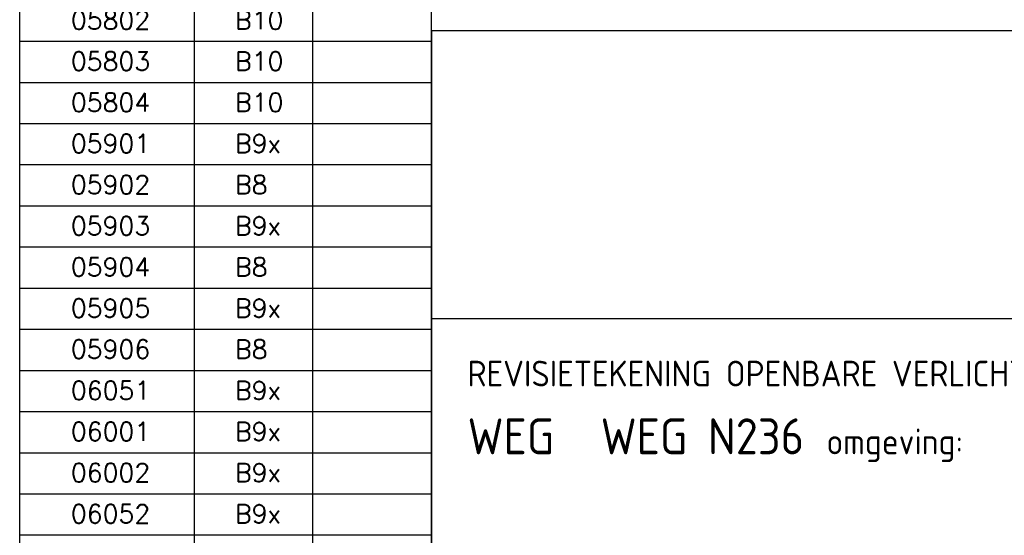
# Model space of a CAD drawing. Extents: x 130725 to 131355, y 479354 to 479502.
# Tile 17 of 19: x 131235 to 131283, y 479379 to 479404. Entities that reach past the tile are written whole.
import ezdxf
from ezdxf.enums import TextEntityAlignment as Align

# ---------------------------------------------------------------- set-up
doc = ezdxf.new("R2010")
doc.units = 0
doc.header["$LTSCALE"] = 5
doc.header["$MEASUREMENT"] = 0
doc.layers.get('0').update_dxf_attribs({"linetype": 'CONTINUOUS'})
for name, color, linetype in [('SIV-KADER', 7, 'CONTINUOUS'), ('SIV-OV-MAATVOERING', 6, 'CONTINUOUS'), ('SIV-TEKST-025', 7, 'CONTINUOUS'), ('SIV-TEKST-035', 2, 'CONTINUOUS'), ('SIV-TEKST-050', 3, 'CONTINUOUS')]:
    doc.layers.add(name, color=color, linetype=linetype)
doc.styles.add('I035-0', font='ISO.shx', dxfattribs={"height": 1.75})
doc.styles.add('ISO', font='ISO.shx')
doc.styles.add('ROMANS', font='romans.shx')
doc.styles.add('SIMPLEX', font='simplex.shx', dxfattribs={"height": 0.002})
doc.styles.add('T35', font='ISO.shx', dxfattribs={"height": 3.5})

# ---------------------------------------------------------------- blocks, each defined once
blk = doc.blocks.new('PNH-ROH')
at = {"color": 3}
for p, q in [((0, 89), (-189, 89)), ((-189, 89), (-189, 0))]:
    blk.add_line(p, q, dxfattribs=at)
at = {"color": 7}
blk.add_line((0, 61), (-189, 61), dxfattribs=at)
at = {"color": 2, "style": 'T35'}
for s, p in [('REVISIETEKENING OPENBARE VERLICHTING', (-185.488, 54.443)), ('omgeving:', (-150.606, 47.838))]:
    blk.add_text(s, height=2.5, dxfattribs=at).set_placement(p)
at = {"color": 3, "style": 'I035-0'}
blk.add_text('WEG', height=3.5, dxfattribs=at).set_placement((-185.488, 47.838))
at = {"layer": 'SIV-TEKST-025', "color": 7, "style": 'ISO'}
for tag, p in [('ONDERHOEK', (-186.351, 84.254)), ('WIJZ.3', (-87.631, 84.472)), ('DAT.3', (-36.631, 84.472)), ('ONDERHOEK', (-186.351, 80.854)), ('ONDERHOEK', (-186.351, 77.454)), ('WIJZ.2', (-87.631, 77.472)), ('DAT.2', (-36.631, 77.472)), ('ONDERHOEK', (-186.351, 74.054)), ('ONDERHOEK', (-186.351, 70.654)), ('WIJZ.1', (-87.631, 70.472)), ('DAT.1', (-36.631, 70.472)), ('ONDERHOEK', (-186.351, 67.254)), ('ONDERHOEK', (-186.351, 63.854))]:
    blk.add_attdef(tag, p, '', height=2, dxfattribs=at)
at = {"layer": 'SIV-TEKST-035', "color": 2, "style": 'ISO'}
for tag, p in [('OMGEVING', (-130.405, 47.838)), ('WEGVAK', (-169.307, 37.219)), ('GEMEENTE', (-164.261, 31.924)), ('INSTALNR', (-34.903, 31.901)), ('ONDERHOEK', (-84.457, 17.391)), ('SCHAAL', (-49.388, 17.391))]:
    blk.add_attdef(tag, p, '', height=2.5, dxfattribs=at)
at = {"layer": 'SIV-TEKST-035', "color": 3, "style": 'ISO'}
for tag, p in [('FORM.', (-56.295, 2.914)), ('TEK.NR.', (-28.99, 2.914))]:
    blk.add_attdef(tag, p, '', height=3.5, dxfattribs=at)
at = {"layer": 'SIV-TEKST-050', "style": 'ISO'}
for tag, p in [('BEST.NR', (-101.704, 77.935)), ('BLAD.NR', (-101.704, 63.935))]:
    blk.add_attdef(tag, text='', height=3.5, dxfattribs=at).set_placement(p, align=Align.RIGHT)
blk.add_attdef('WEG.NR', (-172.551, 47.838), '', height=3.5, dxfattribs=at)
blk = doc.blocks.new('AANV')
at = {"layer": 'SIV-KADER', "color": 1}
for p, q in [((0, 20), (20, 20)), ((0, 0), (0, 20)), ((8.5, 0), (8.5, 20)), ((14.25, 0), (14.25, 20)), ((20, 0), (20, 20)), ((0, 18), (20, 18)), ((0, 16), (20, 16)), ((0, 14), (20, 14)), ((0, 12), (20, 12)), ((0, 10), (20, 10)), ((0, 8), (20, 8)), ((0, 6), (20, 6)), ((0, 4), (20, 4)), ((0, 2), (20, 2)), ((0, 0), (20, 0))]:
    blk.add_line(p, q, dxfattribs=at)
at = {"layer": 'SIV-TEKST-025', "color": 2, "style": 'ROMANS'}
for p in [(2.486, 18.578), (10.461, 18.578), (16.211, 18.578), (2.486, 16.578), (10.461, 16.578), (16.211, 16.578), (2.486, 14.578), (10.461, 14.578), (16.211, 14.578), (2.486, 12.578), (10.461, 12.578), (16.211, 12.578), (2.486, 10.578), (10.461, 10.578), (16.211, 10.578), (2.486, 8.578), (10.461, 8.578), (16.211, 8.578), (2.486, 6.578), (10.461, 6.578), (16.211, 6.578), (2.486, 4.578), (10.461, 4.578), (16.211, 4.578), (2.486, 2.578), (10.461, 2.578), (16.211, 2.578), (2.486, 0.578), (10.461, 0.578), (16.211, 0.578)]:
    blk.add_attdef('ARMATUUR', p, '', height=0.9, dxfattribs=at)
blk = doc.blocks.new('ARMINST')
at = {"layer": 'SIV-KADER', "color": 1}
for p, q in [((0, 0), (0, 26)), ((0, 26), (20, 26)), ((20, 0), (20, 26)), ((0, 24), (20, 24)), ((8.5, 0), (8.5, 24)), ((8.5, 22), (20, 22)), ((14.25, 0), (14.25, 22)), ((0, 20), (20, 20)), ((0, 18), (20, 18)), ((0, 16), (20, 16)), ((0, 14), (20, 14)), ((0, 12), (20, 12)), ((0, 10), (20, 10)), ((0, 8), (20, 8)), ((0, 6), (20, 6)), ((0, 4), (20, 4)), ((0, 2), (20, 2)), ((0, 0), (20, 0))]:
    blk.add_line(p, q, dxfattribs=at)
at = {"layer": 'SIV-TEKST-025', "color": 2, "style": 'SIMPLEX'}
for s, height, p in [('ARMATUURINSTELLING', 1, (1.856, 24.496)), ('UITLEGGER', 1, (10.349, 22.504)), ('MAST', 1, (1.134, 22.288)), ('NUMMER', 1, (1.134, 20.634)), ('b', 0.9, (16.211, 20.578)), ('a', 0.9, (10.461, 20.578))]:
    blk.add_text(s, height=height, dxfattribs=at).set_placement(p)
at = {"layer": 'SIV-TEKST-025', "color": 2, "style": 'ROMANS'}
for p in [(2.486, 18.578), (10.461, 18.578), (16.211, 18.578), (2.486, 16.578), (10.461, 16.578), (16.211, 16.578), (2.486, 14.578), (10.461, 14.578), (16.211, 14.578), (2.486, 12.578), (10.461, 12.578), (16.211, 12.578), (2.486, 10.578), (10.461, 10.578), (16.211, 10.578), (2.486, 8.578), (10.461, 8.578), (16.211, 8.578), (2.486, 6.578), (10.461, 6.578), (16.211, 6.578), (2.486, 4.578), (10.461, 4.578), (16.211, 4.578), (2.486, 2.578), (10.461, 2.578), (16.211, 2.578), (2.486, 0.578), (10.461, 0.578), (16.211, 0.578)]:
    blk.add_attdef('ARMATUUR', p, '', height=0.9, dxfattribs=at)

msp = doc.modelspace()

# ---------------------------------------------------------------- block references
at = {"layer": 'SIV-KADER'}
ref = msp.add_blockref('PNH-ROH', (131349.59881957, 479358.58997538), dxfattribs=dict(at, xscale=0.5, yscale=0.5, zscale=0.5))
ref.add_attrib('WEG.NR', 'WEG N236', (131263.32317653, 479382.50873063), dxfattribs={"layer": 'SIV-TEKST-050', "height": 1.75, "style": 'ISO'})
at = {"layer": 'SIV-OV-MAATVOERING'}
ref = msp.add_blockref('ARMINST', (131235.0988198, 479398.5899754), dxfattribs=at)
ref.add_attrib('ARMATUUR', '05701', (131237.58493416, 479417.16750946), dxfattribs={"layer": 'SIV-TEKST-025', "color": 2, "height": 0.9, "style": 'ROMANS'})
ref.add_attrib('ARMATUUR', 'B5', (131245.55982395, 479417.16750946), dxfattribs={"layer": 'SIV-TEKST-025', "color": 2, "height": 0.9, "style": 'ROMANS'})
ref.add_attrib('ARMATUUR', '05702', (131237.58493416, 479415.16750946), dxfattribs={"layer": 'SIV-TEKST-025', "color": 2, "height": 0.9, "style": 'ROMANS'})
ref.add_attrib('ARMATUUR', 'B5', (131245.55982395, 479415.16750946), dxfattribs={"layer": 'SIV-TEKST-025', "color": 2, "height": 0.9, "style": 'ROMANS'})
ref.add_attrib('ARMATUUR', '05703', (131237.58493416, 479413.16750946), dxfattribs={"layer": 'SIV-TEKST-025', "color": 2, "height": 0.9, "style": 'ROMANS'})
ref.add_attrib('ARMATUUR', 'B10', (131245.55982395, 479413.16750946), dxfattribs={"layer": 'SIV-TEKST-025', "color": 2, "height": 0.9, "style": 'ROMANS'})
ref.add_attrib('ARMATUUR', '05704', (131237.58493416, 479411.16750946), dxfattribs={"layer": 'SIV-TEKST-025', "color": 2, "height": 0.9, "style": 'ROMANS'})
ref.add_attrib('ARMATUUR', 'B10', (131245.55982395, 479411.16750946), dxfattribs={"layer": 'SIV-TEKST-025', "color": 2, "height": 0.9, "style": 'ROMANS'})
ref.add_attrib('ARMATUUR', '05705', (131237.58493416, 479409.16750946), dxfattribs={"layer": 'SIV-TEKST-025', "color": 2, "height": 0.9, "style": 'ROMANS'})
ref.add_attrib('ARMATUUR', 'B10', (131245.55982395, 479409.16750946), dxfattribs={"layer": 'SIV-TEKST-025', "color": 2, "height": 0.9, "style": 'ROMANS'})
ref.add_attrib('ARMATUUR', '05706', (131237.58493416, 479407.16750946), dxfattribs={"layer": 'SIV-TEKST-025', "color": 2, "height": 0.9, "style": 'ROMANS'})
ref.add_attrib('ARMATUUR', 'B10', (131245.55982395, 479407.16750946), dxfattribs={"layer": 'SIV-TEKST-025', "color": 2, "height": 0.9, "style": 'ROMANS'})
ref.add_attrib('ARMATUUR', '05801', (131237.58493416, 479405.16750946), dxfattribs={"layer": 'SIV-TEKST-025', "color": 2, "height": 0.9, "style": 'ROMANS'})
ref.add_attrib('ARMATUUR', 'B10', (131245.55982395, 479405.16750946), dxfattribs={"layer": 'SIV-TEKST-025', "color": 2, "height": 0.9, "style": 'ROMANS'})
ref.add_attrib('ARMATUUR', '05802', (131237.58493416, 479403.16750946), dxfattribs={"layer": 'SIV-TEKST-025', "color": 2, "height": 0.9, "style": 'ROMANS'})
ref.add_attrib('ARMATUUR', 'B10', (131245.55982395, 479403.16750946), dxfattribs={"layer": 'SIV-TEKST-025', "color": 2, "height": 0.9, "style": 'ROMANS'})
ref.add_attrib('ARMATUUR', '05803', (131237.58493416, 479401.16750946), dxfattribs={"layer": 'SIV-TEKST-025', "color": 2, "height": 0.9, "style": 'ROMANS'})
ref.add_attrib('ARMATUUR', 'B10', (131245.55982395, 479401.16750946), dxfattribs={"layer": 'SIV-TEKST-025', "color": 2, "height": 0.9, "style": 'ROMANS'})
ref.add_attrib('ARMATUUR', '05804', (131237.58493416, 479399.16750946), dxfattribs={"layer": 'SIV-TEKST-025', "color": 2, "height": 0.9, "style": 'ROMANS'})
ref.add_attrib('ARMATUUR', 'B10', (131245.55982395, 479399.16750946), dxfattribs={"layer": 'SIV-TEKST-025', "color": 2, "height": 0.9, "style": 'ROMANS'})
ref = msp.add_blockref('AANV', (131235.09881956, 479378.58997538), dxfattribs=at)
ref.add_attrib('ARMATUUR', '05901', (131237.58493392, 479397.16750945), dxfattribs={"layer": 'SIV-TEKST-025', "color": 2, "height": 0.9, "style": 'ROMANS'})
ref.add_attrib('ARMATUUR', 'B9x', (131245.5598237, 479397.16750945), dxfattribs={"layer": 'SIV-TEKST-025', "color": 2, "height": 0.9, "style": 'ROMANS'})
ref.add_attrib('ARMATUUR', '05902', (131237.58493392, 479395.16750945), dxfattribs={"layer": 'SIV-TEKST-025', "color": 2, "height": 0.9, "style": 'ROMANS'})
ref.add_attrib('ARMATUUR', 'B8', (131245.5598237, 479395.16750945), dxfattribs={"layer": 'SIV-TEKST-025', "color": 2, "height": 0.9, "style": 'ROMANS'})
ref.add_attrib('ARMATUUR', '05903', (131237.58493392, 479393.16750945), dxfattribs={"layer": 'SIV-TEKST-025', "color": 2, "height": 0.9, "style": 'ROMANS'})
ref.add_attrib('ARMATUUR', 'B9x', (131245.5598237, 479393.16750945), dxfattribs={"layer": 'SIV-TEKST-025', "color": 2, "height": 0.9, "style": 'ROMANS'})
ref.add_attrib('ARMATUUR', '05904', (131237.58493392, 479391.16750945), dxfattribs={"layer": 'SIV-TEKST-025', "color": 2, "height": 0.9, "style": 'ROMANS'})
ref.add_attrib('ARMATUUR', 'B8', (131245.5598237, 479391.16750945), dxfattribs={"layer": 'SIV-TEKST-025', "color": 2, "height": 0.9, "style": 'ROMANS'})
ref.add_attrib('ARMATUUR', '05905', (131237.58493392, 479389.16750945), dxfattribs={"layer": 'SIV-TEKST-025', "color": 2, "height": 0.9, "style": 'ROMANS'})
ref.add_attrib('ARMATUUR', 'B9x', (131245.5598237, 479389.16750945), dxfattribs={"layer": 'SIV-TEKST-025', "color": 2, "height": 0.9, "style": 'ROMANS'})
ref.add_attrib('ARMATUUR', '05906', (131237.58493392, 479387.16750945), dxfattribs={"layer": 'SIV-TEKST-025', "color": 2, "height": 0.9, "style": 'ROMANS'})
ref.add_attrib('ARMATUUR', 'B8', (131245.5598237, 479387.16750945), dxfattribs={"layer": 'SIV-TEKST-025', "color": 2, "height": 0.9, "style": 'ROMANS'})
ref.add_attrib('ARMATUUR', '06051', (131237.58493392, 479385.16750945), dxfattribs={"layer": 'SIV-TEKST-025', "color": 2, "height": 0.9, "style": 'ROMANS'})
ref.add_attrib('ARMATUUR', 'B9x', (131245.5598237, 479385.16750945), dxfattribs={"layer": 'SIV-TEKST-025', "color": 2, "height": 0.9, "style": 'ROMANS'})
ref.add_attrib('ARMATUUR', '06001', (131237.58493392, 479383.16750945), dxfattribs={"layer": 'SIV-TEKST-025', "color": 2, "height": 0.9, "style": 'ROMANS'})
ref.add_attrib('ARMATUUR', 'B9x', (131245.5598237, 479383.16750945), dxfattribs={"layer": 'SIV-TEKST-025', "color": 2, "height": 0.9, "style": 'ROMANS'})
ref.add_attrib('ARMATUUR', '06002', (131237.58493392, 479381.16750945), dxfattribs={"layer": 'SIV-TEKST-025', "color": 2, "height": 0.9, "style": 'ROMANS'})
ref.add_attrib('ARMATUUR', 'B9x', (131245.5598237, 479381.16750945), dxfattribs={"layer": 'SIV-TEKST-025', "color": 2, "height": 0.9, "style": 'ROMANS'})
ref.add_attrib('ARMATUUR', '06052', (131237.58493392, 479379.16750945), dxfattribs={"layer": 'SIV-TEKST-025', "color": 2, "height": 0.9, "style": 'ROMANS'})
ref.add_attrib('ARMATUUR', 'B9x', (131245.5598237, 479379.16750945), dxfattribs={"layer": 'SIV-TEKST-025', "color": 2, "height": 0.9, "style": 'ROMANS'})
ref = msp.add_blockref('AANV', (131235.09881956, 479358.58997538), dxfattribs=at)
ref.add_attrib('ARMATUUR', '06003', (131237.58493392, 479377.16750945), dxfattribs={"layer": 'SIV-TEKST-025', "color": 2, "height": 0.9, "style": 'ROMANS'})
ref.add_attrib('ARMATUUR', 'B9x', (131245.5598237, 479377.16750945), dxfattribs={"layer": 'SIV-TEKST-025', "color": 2, "height": 0.9, "style": 'ROMANS'})
ref.add_attrib('ARMATUUR', '06004', (131237.58493392, 479375.16750945), dxfattribs={"layer": 'SIV-TEKST-025', "color": 2, "height": 0.9, "style": 'ROMANS'})
ref.add_attrib('ARMATUUR', 'B13', (131245.5598237, 479375.16750945), dxfattribs={"layer": 'SIV-TEKST-025', "color": 2, "height": 0.9, "style": 'ROMANS'})
ref.add_attrib('ARMATUUR', '06005', (131237.58493392, 479373.16750945), dxfattribs={"layer": 'SIV-TEKST-025', "color": 2, "height": 0.9, "style": 'ROMANS'})
ref.add_attrib('ARMATUUR', 'B13', (131245.5598237, 479373.16750945), dxfattribs={"layer": 'SIV-TEKST-025', "color": 2, "height": 0.9, "style": 'ROMANS'})
ref.add_attrib('ARMATUUR', '06101', (131237.58493392, 479371.16750945), dxfattribs={"layer": 'SIV-TEKST-025', "color": 2, "height": 0.9, "style": 'ROMANS'})
ref.add_attrib('ARMATUUR', 'B13', (131245.5598237, 479371.16750945), dxfattribs={"layer": 'SIV-TEKST-025', "color": 2, "height": 0.9, "style": 'ROMANS'})
ref.add_attrib('ARMATUUR', '06102', (131237.58493392, 479369.16750945), dxfattribs={"layer": 'SIV-TEKST-025', "color": 2, "height": 0.9, "style": 'ROMANS'})
ref.add_attrib('ARMATUUR', 'B6', (131245.5598237, 479369.16750945), dxfattribs={"layer": 'SIV-TEKST-025', "color": 2, "height": 0.9, "style": 'ROMANS'})
ref.add_attrib('ARMATUUR', '06103', (131237.58493392, 479367.16750945), dxfattribs={"layer": 'SIV-TEKST-025', "color": 2, "height": 0.9, "style": 'ROMANS'})
ref.add_attrib('ARMATUUR', 'B6', (131245.5598237, 479367.16750945), dxfattribs={"layer": 'SIV-TEKST-025', "color": 2, "height": 0.9, "style": 'ROMANS'})

doc.saveas('drawing.dxf')
